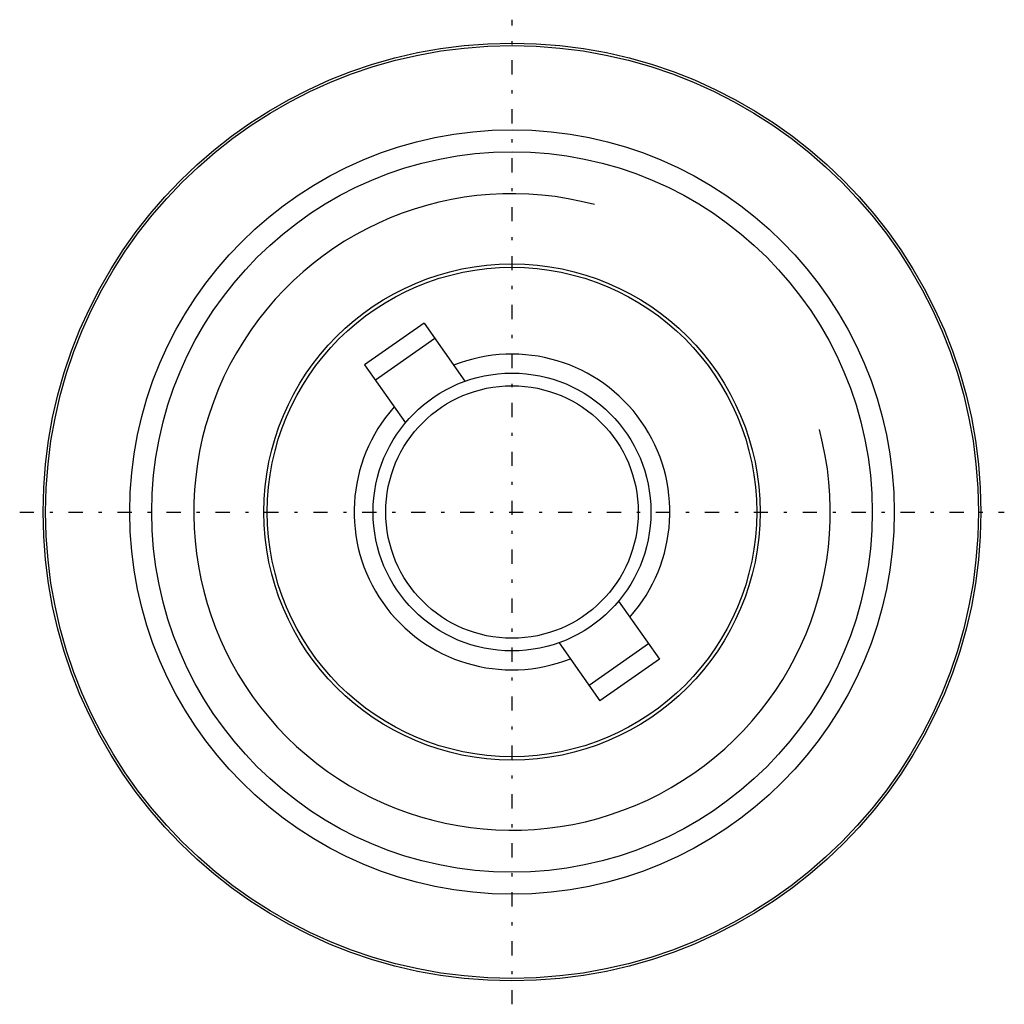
# Model space of a CAD drawing. Extents: x -15.6 to 15.6, y -15.6 to 15.6.
import ezdxf

# ---------------------------------------------------------------- set-up
doc = ezdxf.new("R2010")
doc.units = 0
doc.linetypes.add('CENTER', pattern=[1.5, 0.45, -0.5, 0.05, -0.5])
for name, color, linetype in [('AM_0', 7, 'CONTINUOUS'), ('AM_10', 7, 'CONTINUOUS'), ('AM_7', 7, 'CENTER')]:
    doc.layers.add(name, color=color, linetype=linetype)

msp = doc.modelspace()

# ---------------------------------------------------------------- linework, layer by layer
at = {"layer": 'AM_0', "color": 7, "linetype": 'CONTINUOUS'}
for p, q in [((-2.786, 5.984), (-4.67, 4.665)), ((-2.786, 5.984), (-1.494, 4.139)), ((-2.442, 5.493), (-4.326, 4.173)), ((-4.67, 4.665), (-3.378, 2.819)), ((3.378, -2.819), (4.67, -4.665)), ((1.494, -4.139), (2.786, -5.984)), ((4.326, -4.173), (2.442, -5.493)), ((4.67, -4.665), (2.786, -5.984))]:
    msp.add_line(p, q, dxfattribs=at)
for radius in [14.85, 14.772, 12.106, 11.409, 7.859, 7.75, 4.4, 4]:
    msp.add_circle((0, 0), radius, dxfattribs=at)
for start, end in [(318.2971, 111.7029), (138.2971, 291.7029)]:
    msp.add_arc((0, 0), 5, start, end, dxfattribs=at)
at = {"layer": 'AM_10', "color": 7, "linetype": 'CONTINUOUS'}
msp.add_arc((0, 0), 10.08, 75, 15, dxfattribs=at)
at = {"layer": 'AM_7', "color": 4, "linetype": 'CENTER'}
for p, q in [((0, -15.592), (0, 15.592)), ((-15.592, 0), (15.592, 0))]:
    msp.add_line(p, q, dxfattribs=at)

doc.saveas('drawing.dxf')
